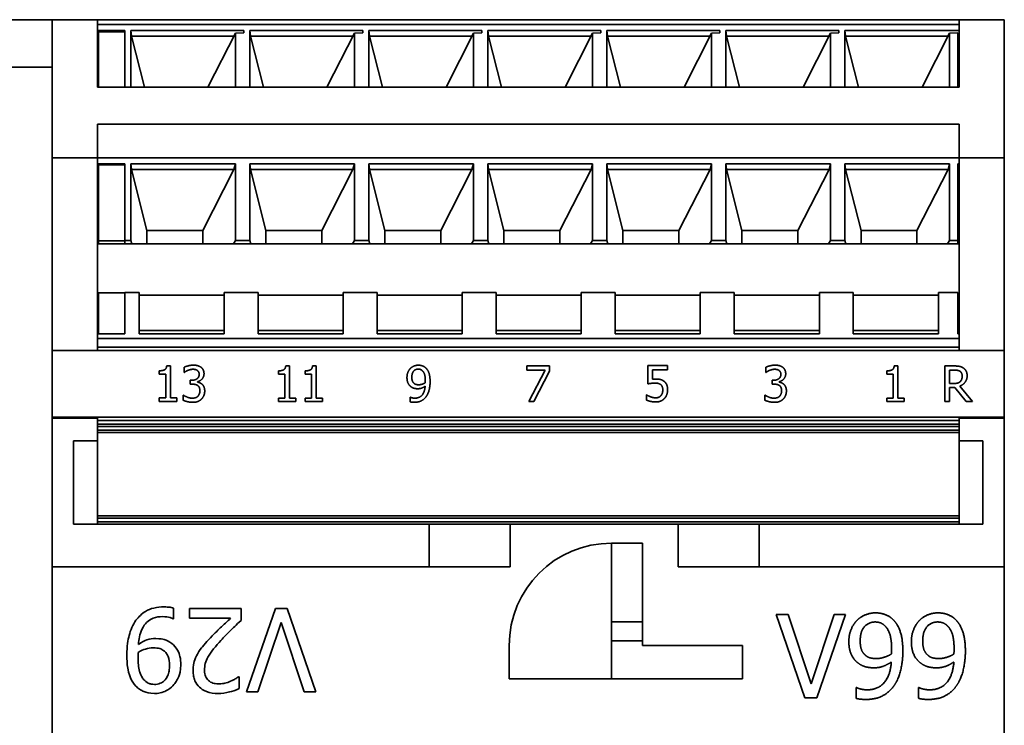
# Model space of a CAD drawing. Header units: millimetres. Extents: x 109 to 313, y 74 to 242.
# Tile 7 of 8: x 156 to 197, y 200 to 230. Entities that reach past the tile are written whole.
import ezdxf

# ---------------------------------------------------------------- set-up
doc = ezdxf.new("R2010")
doc.units = ezdxf.units.MM
doc.layers.add('Visible (ISO)', color=7, linetype='Continuous', lineweight=35)
doc.layers.add('Visible Narrow (ISO)', color=7, linetype='Continuous', lineweight=35)

msp = doc.modelspace()

# ---------------------------------------------------------------- linework, layer by layer
at = {"layer": 'Visible (ISO)'}
for p, q in [((156.932, 230.071), (148.932, 230.071)), ((156.932, 224.271), (156.932, 230.071)), ((156.932, 230.071), (158.832, 230.071)), ((195.032, 230.071), (158.832, 230.071)), ((158.832, 227.241), (158.832, 230.071)), ((195.032, 230.071), (196.932, 230.071)), ((195.032, 230.071), (195.032, 227.241)), ((196.932, 230.071), (196.932, 224.271)), ((158.832, 229.871), (195.032, 229.871)), ((158.832, 229.611), (159.982, 229.611)), ((159.982, 229.611), (159.982, 227.241)), ((164.982, 229.611), (160.232, 229.611)), ((160.232, 229.611), (160.264, 229.381)), ((160.232, 229.611), (160.232, 227.241)), ((164.982, 229.611), (164.982, 229.522)), ((165.232, 229.611), (165.232, 227.241)), ((169.982, 229.611), (165.232, 229.611)), ((165.232, 229.611), (165.264, 229.381)), ((169.982, 229.611), (169.982, 229.522)), ((174.982, 229.611), (170.232, 229.611)), ((170.232, 229.611), (170.264, 229.381)), ((170.232, 229.611), (170.232, 227.241)), ((174.982, 229.611), (174.982, 229.522)), ((175.232, 229.611), (175.232, 227.241)), ((179.982, 229.611), (175.232, 229.611)), ((175.232, 229.611), (175.264, 229.381)), ((179.982, 229.611), (179.982, 229.522)), ((184.982, 229.611), (180.232, 229.611)), ((180.232, 229.611), (180.264, 229.381)), ((180.232, 229.611), (180.232, 227.241)), ((184.982, 229.611), (184.982, 229.522)), ((185.232, 229.611), (185.232, 227.241)), ((189.982, 229.611), (185.232, 229.611)), ((185.232, 229.611), (185.264, 229.381)), ((189.982, 229.611), (189.982, 229.522)), ((190.232, 229.611), (195.032, 229.611)), ((190.232, 229.611), (190.264, 229.381)), ((190.232, 229.611), (190.232, 227.241)), ((158.832, 229.381), (158.882, 229.381)), ((159.982, 229.567), (158.882, 229.567)), ((158.882, 229.567), (158.882, 227.241)), ((160.264, 229.381), (164.569, 229.381)), ((160.264, 229.381), (160.805, 227.241)), ((164.632, 229.505), (163.478, 227.241)), ((164.632, 229.505), (164.982, 229.522)), ((164.632, 229.505), (164.632, 227.241)), ((165.264, 229.381), (165.805, 227.241)), ((165.264, 229.381), (169.569, 229.381)), ((169.632, 229.505), (168.478, 227.241)), ((169.632, 229.505), (169.982, 229.522)), ((169.632, 229.505), (169.632, 227.241)), ((170.264, 229.381), (174.569, 229.381)), ((170.264, 229.381), (170.805, 227.241)), ((174.632, 229.505), (173.478, 227.241)), ((174.632, 229.505), (174.982, 229.522)), ((174.632, 229.505), (174.632, 227.241)), ((175.264, 229.381), (175.805, 227.241)), ((175.264, 229.381), (179.569, 229.381)), ((179.632, 229.505), (178.478, 227.241)), ((179.632, 229.505), (179.982, 229.522)), ((179.632, 229.505), (179.632, 227.241)), ((180.264, 229.381), (184.569, 229.381)), ((180.264, 229.381), (180.805, 227.241)), ((184.632, 229.505), (183.478, 227.241)), ((184.632, 229.505), (184.982, 229.522)), ((184.632, 229.505), (184.632, 227.241)), ((185.264, 229.381), (185.805, 227.241)), ((185.264, 229.381), (189.569, 229.381)), ((189.632, 229.505), (188.478, 227.241)), ((189.632, 229.505), (189.982, 229.522)), ((189.632, 229.505), (189.632, 227.241)), ((190.264, 229.381), (194.569, 229.381)), ((190.264, 229.381), (190.805, 227.241)), ((194.632, 229.505), (193.478, 227.241)), ((194.632, 229.505), (194.982, 229.522)), ((194.632, 229.505), (194.632, 227.241)), ((194.982, 227.241), (194.982, 229.522)), ((194.982, 229.381), (195.032, 229.381)), ((195.032, 227.241), (158.832, 227.241)), ((158.832, 224.271), (158.832, 225.685)), ((195.032, 225.685), (158.832, 225.685)), ((195.032, 225.685), (195.032, 224.271)), ((156.932, 216.171), (156.932, 224.271)), ((156.932, 224.271), (158.832, 224.271)), ((158.832, 224.271), (195.032, 224.271)), ((158.832, 216.171), (158.832, 224.271)), ((195.032, 224.271), (196.932, 224.271)), ((195.032, 224.271), (195.032, 216.171)), ((196.932, 224.271), (196.932, 216.171)), ((158.832, 224.011), (159.982, 224.011)), ((158.832, 223.781), (158.882, 223.781)), ((159.982, 223.967), (158.882, 223.967)), ((158.882, 223.967), (158.882, 220.779)), ((159.982, 224.011), (159.982, 220.794)), ((160.232, 224.011), (160.264, 223.781)), ((164.632, 224.011), (160.232, 224.011)), ((160.232, 224.011), (160.232, 220.794)), ((160.264, 223.781), (164.569, 223.781)), ((160.264, 223.781), (160.912, 221.218)), ((163.262, 221.218), (164.569, 223.781)), ((164.569, 223.781), (164.632, 224.011)), ((164.632, 220.794), (164.632, 224.011)), ((165.232, 224.011), (165.232, 220.794)), ((169.632, 224.011), (165.232, 224.011)), ((165.232, 224.011), (165.264, 223.781)), ((165.264, 223.781), (165.912, 221.218)), ((165.264, 223.781), (169.569, 223.781)), ((168.262, 221.218), (169.569, 223.781)), ((169.569, 223.781), (169.632, 224.011)), ((169.632, 220.794), (169.632, 224.011)), ((170.232, 224.011), (170.264, 223.781)), ((174.632, 224.011), (170.232, 224.011)), ((170.232, 224.011), (170.232, 220.794)), ((170.264, 223.781), (174.569, 223.781)), ((170.264, 223.781), (170.912, 221.218)), ((173.262, 221.218), (174.569, 223.781)), ((174.569, 223.781), (174.632, 224.011)), ((174.632, 220.794), (174.632, 224.011)), ((175.232, 224.011), (175.232, 220.794)), ((179.632, 224.011), (175.232, 224.011)), ((175.232, 224.011), (175.264, 223.781)), ((175.264, 223.781), (175.912, 221.218)), ((175.264, 223.781), (179.569, 223.781)), ((178.262, 221.218), (179.569, 223.781)), ((179.569, 223.781), (179.632, 224.011)), ((179.632, 220.794), (179.632, 224.011)), ((180.232, 224.011), (180.264, 223.781)), ((184.632, 224.011), (180.232, 224.011)), ((180.232, 224.011), (180.232, 220.794)), ((180.264, 223.781), (184.569, 223.781)), ((180.264, 223.781), (180.912, 221.218)), ((183.262, 221.218), (184.569, 223.781)), ((184.569, 223.781), (184.632, 224.011)), ((184.632, 220.794), (184.632, 224.011)), ((185.232, 224.011), (185.232, 220.794)), ((189.632, 224.011), (185.232, 224.011)), ((185.232, 224.011), (185.264, 223.781)), ((185.264, 223.781), (185.912, 221.218)), ((185.264, 223.781), (189.569, 223.781)), ((188.262, 221.218), (189.569, 223.781)), ((189.569, 223.781), (189.632, 224.011)), ((189.632, 220.794), (189.632, 224.011)), ((190.232, 224.011), (190.264, 223.781)), ((194.632, 224.011), (190.232, 224.011)), ((190.232, 224.011), (190.232, 220.794)), ((190.264, 223.781), (194.569, 223.781)), ((190.264, 223.781), (190.912, 221.218)), ((193.262, 221.218), (194.569, 223.781)), ((194.569, 223.781), (194.632, 224.011)), ((194.632, 220.794), (194.632, 224.011)), ((194.982, 224.011), (195.032, 224.011)), ((194.982, 220.794), (194.982, 224.011)), ((194.982, 223.781), (195.032, 223.781)), ((158.832, 221.218), (158.882, 221.218)), ((160.912, 221.218), (163.262, 221.218)), ((160.912, 221.218), (160.912, 220.652)), ((163.262, 220.652), (163.262, 221.218)), ((165.912, 221.218), (168.262, 221.218)), ((165.912, 221.218), (165.912, 220.652)), ((168.262, 220.652), (168.262, 221.218)), ((170.912, 221.218), (173.262, 221.218)), ((170.912, 221.218), (170.912, 220.652)), ((173.262, 220.652), (173.262, 221.218)), ((175.912, 221.218), (178.262, 221.218)), ((175.912, 221.218), (175.912, 220.652)), ((178.262, 220.652), (178.262, 221.218)), ((180.912, 221.218), (180.912, 220.652)), ((180.912, 221.218), (183.262, 221.218)), ((183.262, 220.652), (183.262, 221.218)), ((185.912, 221.218), (185.912, 220.652)), ((185.912, 221.218), (188.262, 221.218)), ((188.262, 220.652), (188.262, 221.218)), ((190.912, 221.218), (190.912, 220.652)), ((190.912, 221.218), (193.262, 221.218)), ((193.262, 220.652), (193.262, 221.218)), ((194.982, 221.218), (195.032, 221.218)), ((158.832, 220.652), (159.982, 220.652)), ((158.882, 220.652), (158.882, 220.779)), ((158.882, 220.779), (159.982, 220.779)), ((159.982, 220.652), (159.982, 220.794)), ((159.982, 220.794), (160.232, 220.794)), ((159.982, 220.652), (160.275, 220.652)), ((160.232, 220.794), (160.275, 220.652)), ((160.275, 220.652), (164.547, 220.652)), ((164.547, 220.652), (164.632, 220.794)), ((164.547, 220.652), (165.275, 220.652)), ((164.632, 220.794), (165.232, 220.794)), ((165.232, 220.794), (165.275, 220.652)), ((165.275, 220.652), (169.547, 220.652)), ((169.547, 220.652), (169.632, 220.794)), ((169.547, 220.652), (170.275, 220.652)), ((169.632, 220.794), (170.232, 220.794)), ((170.232, 220.794), (170.275, 220.652)), ((170.275, 220.652), (174.547, 220.652)), ((174.547, 220.652), (174.632, 220.794)), ((174.547, 220.652), (175.275, 220.652)), ((174.632, 220.794), (175.232, 220.794)), ((175.232, 220.794), (175.275, 220.652)), ((175.275, 220.652), (179.547, 220.652)), ((179.547, 220.652), (179.632, 220.794)), ((179.547, 220.652), (180.275, 220.652)), ((179.632, 220.794), (180.232, 220.794)), ((180.232, 220.794), (180.275, 220.652)), ((180.275, 220.652), (184.547, 220.652)), ((184.547, 220.652), (184.632, 220.794)), ((184.547, 220.652), (185.275, 220.652)), ((184.632, 220.794), (185.232, 220.794)), ((185.232, 220.794), (185.275, 220.652)), ((185.275, 220.652), (189.547, 220.652)), ((189.547, 220.652), (189.632, 220.794)), ((189.547, 220.652), (190.275, 220.652)), ((189.632, 220.794), (190.232, 220.794)), ((190.232, 220.794), (190.275, 220.652)), ((190.275, 220.652), (194.547, 220.652)), ((194.547, 220.652), (194.632, 220.794)), ((194.982, 220.652), (194.547, 220.652)), ((194.632, 220.794), (194.982, 220.794)), ((194.982, 220.794), (194.982, 220.652)), ((194.982, 220.652), (195.032, 220.652)), ((158.832, 218.496), (158.882, 218.496)), ((159.982, 218.587), (158.882, 218.587)), ((158.882, 218.587), (158.882, 216.869)), ((159.982, 218.602), (159.982, 216.869)), ((160.582, 218.602), (159.982, 218.602)), ((160.582, 216.869), (160.582, 218.602)), ((164.162, 218.496), (160.582, 218.496)), ((165.582, 218.602), (164.162, 218.602)), ((164.162, 218.602), (164.162, 216.869)), ((165.582, 216.869), (165.582, 218.602)), ((169.162, 218.496), (165.582, 218.496)), ((170.582, 218.602), (169.162, 218.602)), ((169.162, 218.602), (169.162, 216.869)), ((170.582, 216.869), (170.582, 218.602)), ((174.162, 218.496), (170.582, 218.496)), ((175.582, 218.602), (174.162, 218.602)), ((174.162, 218.602), (174.162, 216.869)), ((175.582, 216.869), (175.582, 218.602)), ((179.162, 218.496), (175.582, 218.496)), ((180.582, 218.602), (179.162, 218.602)), ((179.162, 218.602), (179.162, 216.869)), ((180.582, 216.869), (180.582, 218.602)), ((184.162, 218.496), (180.582, 218.496)), ((185.582, 218.602), (184.162, 218.602)), ((184.162, 218.602), (184.162, 216.869)), ((185.582, 216.869), (185.582, 218.602)), ((189.162, 218.496), (185.582, 218.496)), ((190.582, 218.602), (189.162, 218.602)), ((189.162, 218.602), (189.162, 216.869)), ((190.582, 216.869), (190.582, 218.602)), ((194.162, 218.496), (190.582, 218.496)), ((194.982, 218.602), (194.162, 218.602)), ((194.162, 218.602), (194.162, 216.869)), ((194.982, 216.869), (194.982, 218.602)), ((194.982, 218.496), (195.032, 218.496)), ((158.832, 217.011), (158.882, 217.011)), ((158.832, 216.869), (159.982, 216.869)), ((160.582, 217.011), (164.162, 217.011)), ((164.162, 216.869), (160.582, 216.869)), ((165.582, 217.011), (169.162, 217.011)), ((169.162, 216.869), (165.582, 216.869)), ((170.582, 217.011), (174.162, 217.011)), ((174.162, 216.869), (170.582, 216.869)), ((175.582, 217.011), (179.162, 217.011)), ((179.162, 216.869), (175.582, 216.869)), ((180.582, 217.011), (184.162, 217.011)), ((184.162, 216.869), (180.582, 216.869)), ((185.582, 217.011), (189.162, 217.011)), ((189.162, 216.869), (185.582, 216.869)), ((190.582, 217.011), (194.162, 217.011)), ((194.162, 216.869), (190.582, 216.869)), ((194.982, 217.011), (195.032, 217.011)), ((194.982, 216.869), (195.032, 216.869)), ((158.832, 216.671), (195.032, 216.671)), ((158.832, 216.171), (156.932, 216.171)), ((156.932, 213.371), (156.932, 216.171)), ((158.832, 216.311), (195.032, 216.311)), ((158.832, 216.171), (195.032, 216.171)), ((196.932, 216.171), (195.032, 216.171)), ((196.932, 216.171), (196.932, 213.371)), ((161.744, 215.526), (161.9, 215.526)), ((161.9, 215.526), (161.9, 214.174)), ((166.744, 215.524), (166.9, 215.524)), ((166.9, 215.524), (166.9, 214.172)), ((167.87, 215.524), (168.025, 215.524)), ((168.025, 215.524), (168.025, 214.172)), ((176.869, 215.345), (176.869, 215.521)), ((176.869, 215.521), (177.821, 215.521)), ((177.821, 215.521), (177.821, 215.296)), ((181.957, 214.764), (181.957, 215.537)), ((181.957, 215.537), (182.78, 215.537)), ((182.78, 215.537), (182.78, 215.361)), ((192.307, 215.524), (192.462, 215.524)), ((192.462, 215.524), (192.462, 214.172)), ((194.432, 214.019), (194.432, 215.519)), ((194.432, 215.519), (194.819, 215.519)), ((161.434, 215.18), (161.434, 215.317)), ((161.706, 215.18), (161.434, 215.18)), ((161.706, 214.174), (161.706, 215.18)), ((162.471, 215.248), (162.471, 215.46)), ((162.483, 215.248), (162.471, 215.248)), ((166.434, 215.177), (166.434, 215.314)), ((166.706, 215.177), (166.434, 215.177)), ((166.706, 214.172), (166.706, 215.177)), ((167.56, 215.177), (167.56, 215.314)), ((167.832, 215.177), (167.56, 215.177)), ((167.832, 214.172), (167.832, 215.177)), ((177.643, 215.345), (176.869, 215.345)), ((176.958, 214.021), (177.643, 215.345)), ((177.821, 215.296), (177.172, 214.021)), ((182.78, 215.361), (182.15, 215.361)), ((182.15, 215.361), (182.15, 214.961)), ((186.908, 215.248), (186.908, 215.46)), ((186.92, 215.248), (186.908, 215.248)), ((191.997, 215.177), (191.997, 215.314)), ((192.269, 215.177), (191.997, 215.177)), ((192.269, 214.172), (192.269, 215.177)), ((194.632, 214.782), (194.632, 215.346)), ((194.632, 215.346), (194.83, 215.346)), ((162.736, 214.752), (162.736, 214.918)), ((162.736, 214.918), (162.803, 214.918)), ((162.821, 214.752), (162.736, 214.752)), ((163.035, 214.855), (163.035, 214.84)), ((187.173, 214.752), (187.173, 214.918)), ((187.173, 214.918), (187.24, 214.918)), ((187.258, 214.752), (187.173, 214.752)), ((187.472, 214.855), (187.472, 214.84)), ((194.807, 214.782), (194.632, 214.782)), ((162.429, 214.082), (162.429, 214.295)), ((162.429, 214.295), (162.444, 214.295)), ((181.895, 214.09), (181.895, 214.303)), ((181.895, 214.303), (181.909, 214.303)), ((186.867, 214.082), (186.867, 214.295)), ((186.867, 214.295), (186.881, 214.295)), ((194.86, 214.616), (194.632, 214.616)), ((194.632, 214.616), (194.632, 214.019)), ((195.334, 214.019), (194.86, 214.616)), ((195.059, 214.671), (195.593, 214.019)), ((161.434, 214.021), (161.434, 214.174)), ((161.434, 214.174), (161.706, 214.174)), ((162.166, 214.021), (161.434, 214.021)), ((161.9, 214.174), (162.166, 214.174)), ((162.166, 214.174), (162.166, 214.021)), ((166.434, 214.019), (166.434, 214.172)), ((166.434, 214.172), (166.706, 214.172)), ((167.166, 214.019), (166.434, 214.019)), ((166.9, 214.172), (167.166, 214.172)), ((167.166, 214.172), (167.166, 214.019)), ((167.56, 214.019), (167.56, 214.172)), ((167.56, 214.172), (167.832, 214.172)), ((168.291, 214.019), (167.56, 214.019)), ((168.025, 214.172), (168.291, 214.172)), ((168.291, 214.172), (168.291, 214.019)), ((171.968, 214.012), (171.968, 214.205)), ((171.968, 214.205), (171.977, 214.205)), ((177.172, 214.021), (176.958, 214.021)), ((191.997, 214.019), (191.997, 214.172)), ((191.997, 214.172), (192.269, 214.172)), ((192.729, 214.019), (191.997, 214.019)), ((192.462, 214.172), (192.729, 214.172)), ((192.729, 214.172), (192.729, 214.019)), ((194.632, 214.019), (194.432, 214.019)), ((195.593, 214.019), (195.334, 214.019)), ((156.932, 213.319), (156.932, 213.371)), ((156.932, 213.371), (196.932, 213.371)), ((156.932, 207.071), (156.932, 213.319)), ((156.932, 213.319), (158.832, 213.319)), ((158.832, 212.371), (158.832, 213.319)), ((158.832, 213.231), (195.032, 213.231)), ((158.832, 213.071), (195.032, 213.071)), ((195.032, 213.319), (196.932, 213.319)), ((195.032, 213.319), (195.032, 212.371)), ((196.932, 213.371), (196.932, 213.319)), ((196.932, 213.319), (196.932, 207.071)), ((158.832, 212.721), (195.032, 212.721)), ((157.832, 208.871), (157.832, 212.371)), ((157.832, 212.371), (158.832, 212.371)), ((158.832, 212.371), (158.832, 209.221)), ((195.032, 209.221), (195.032, 212.371)), ((195.032, 212.371), (196.032, 212.371)), ((196.032, 212.371), (196.032, 208.871)), ((158.832, 209.121), (158.832, 209.221)), ((158.832, 209.221), (195.032, 209.221)), ((158.832, 209.121), (158.832, 208.971)), ((158.832, 208.871), (158.832, 208.971)), ((195.032, 209.221), (195.032, 209.121)), ((195.032, 208.971), (195.032, 209.121)), ((195.032, 208.971), (195.032, 208.871)), ((172.775, 208.871), (157.832, 208.871)), ((172.775, 208.871), (173.575, 208.871)), ((172.775, 207.071), (172.775, 208.871)), ((173.575, 208.871), (185.832, 208.871)), ((176.175, 208.871), (176.175, 207.071)), ((183.232, 208.871), (183.232, 207.071)), ((185.832, 208.871), (186.632, 208.871)), ((196.032, 208.871), (186.632, 208.871)), ((186.632, 208.871), (186.632, 207.071)), ((181.732, 208.071), (180.432, 208.071)), ((180.432, 208.071), (180.432, 204.771)), ((181.732, 203.771), (181.732, 208.071)), ((156.932, 166.071), (156.932, 207.071)), ((156.932, 207.071), (172.775, 207.071)), ((176.175, 207.071), (172.775, 207.071)), ((186.632, 207.071), (183.232, 207.071)), ((186.632, 207.071), (196.932, 207.071)), ((196.932, 207.071), (196.932, 166.071)), ((162.033, 204.893), (162.033, 205.344)), ((164.867, 205.324), (162.708, 205.324)), ((162.708, 205.324), (162.708, 204.918)), ((164.867, 204.828), (164.867, 205.324)), ((166.308, 205.324), (165.102, 201.824)), ((166.81, 205.324), (166.308, 205.324)), ((168.015, 201.824), (166.81, 205.324)), ((162.011, 204.893), (162.033, 204.893)), ((162.708, 204.918), (164.427, 204.918)), ((180.432, 204.771), (180.432, 202.371)), ((188.555, 201.571), (187.349, 205.071)), ((187.349, 205.071), (187.849, 205.071)), ((187.849, 205.071), (188.819, 202.164)), ((188.819, 202.164), (189.789, 205.071)), ((190.262, 205.071), (189.057, 201.571)), ((189.789, 205.071), (190.262, 205.071)), ((165.576, 201.824), (166.546, 204.731)), ((166.546, 204.731), (167.516, 201.824)), ((180.432, 203.971), (181.732, 203.971)), ((176.132, 202.371), (176.132, 203.771)), ((181.732, 203.771), (185.932, 203.771)), ((185.932, 203.771), (185.932, 202.371)), ((164.793, 202.459), (164.768, 202.459)), ((164.793, 201.96), (164.793, 202.459)), ((185.932, 202.371), (176.132, 202.371)), ((190.705, 201.551), (190.705, 202.002)), ((190.705, 202.002), (190.727, 202.002)), ((193.331, 201.551), (193.331, 202.002)), ((193.331, 202.002), (193.354, 202.002)), ((165.102, 201.824), (165.576, 201.824)), ((167.516, 201.824), (168.015, 201.824)), ((189.057, 201.571), (188.555, 201.571))]:
    msp.add_line(p, q, dxfattribs=at)
msp.add_arc((180.432, 203.771), 4.3, 90, 180, dxfattribs=at)
for points in [[(161.434, 215.317), (161.588, 215.317), (161.734, 215.404), (161.744, 215.526)], [(162.471, 215.46), (162.536, 215.496), (162.761, 215.553), (162.862, 215.553)], [(162.862, 215.553), (162.964, 215.553), (163.116, 215.511), (163.178, 215.468)], [(166.434, 215.314), (166.588, 215.314), (166.734, 215.402), (166.744, 215.524)], [(167.56, 215.314), (167.714, 215.314), (167.86, 215.402), (167.87, 215.524)], [(171.979, 215.41), (172.041, 215.477), (172.222, 215.551), (172.314, 215.551)], [(172.314, 215.551), (172.417, 215.551), (172.585, 215.482), (172.647, 215.416)], [(186.908, 215.46), (186.974, 215.496), (187.199, 215.553), (187.299, 215.553)], [(187.299, 215.553), (187.402, 215.553), (187.553, 215.511), (187.615, 215.468)], [(191.997, 215.314), (192.151, 215.314), (192.297, 215.402), (192.307, 215.524)], [(194.819, 215.519), (194.948, 215.519), (195.121, 215.491), (195.2, 215.44)], [(162.631, 215.331), (162.583, 215.311), (162.511, 215.267), (162.483, 215.248)], [(162.846, 215.379), (162.792, 215.379), (162.684, 215.352), (162.631, 215.331)], [(162.803, 214.918), (162.938, 214.918), (163.108, 215.047), (163.108, 215.17)], [(163.029, 215.333), (162.991, 215.358), (162.899, 215.379), (162.846, 215.379)], [(163.108, 215.17), (163.108, 215.227), (163.064, 215.308), (163.029, 215.333)], [(163.312, 215.19), (163.312, 215.067), (163.149, 214.879), (163.035, 214.855)], [(163.178, 215.468), (163.244, 215.42), (163.312, 215.283), (163.312, 215.19)], [(171.838, 215.033), (171.838, 215.149), (171.913, 215.341), (171.979, 215.41)], [(172.042, 215.042), (172.042, 215.209), (172.189, 215.387), (172.313, 215.387)], [(172.313, 215.387), (172.366, 215.387), (172.457, 215.35), (172.501, 215.302)], [(172.501, 215.302), (172.551, 215.249), (172.607, 215.057), (172.607, 214.905)], [(172.647, 215.416), (172.725, 215.333), (172.81, 215.066), (172.81, 214.86)], [(187.068, 215.331), (187.02, 215.311), (186.948, 215.267), (186.92, 215.248)], [(187.284, 215.379), (187.229, 215.379), (187.121, 215.352), (187.068, 215.331)], [(187.24, 214.918), (187.375, 214.918), (187.545, 215.047), (187.545, 215.17)], [(187.466, 215.333), (187.428, 215.358), (187.336, 215.379), (187.284, 215.379)], [(187.545, 215.17), (187.545, 215.227), (187.501, 215.308), (187.466, 215.333)], [(187.749, 215.19), (187.749, 215.067), (187.586, 214.879), (187.472, 214.855)], [(187.615, 215.468), (187.681, 215.42), (187.749, 215.283), (187.749, 215.19)], [(194.83, 215.346), (194.912, 215.346), (195.025, 215.323), (195.068, 215.295)], [(195.371, 215.111), (195.371, 214.947), (195.203, 214.725), (195.059, 214.671)], [(195.068, 215.295), (195.117, 215.262), (195.163, 215.161), (195.163, 215.096)], [(195.163, 215.096), (195.163, 215.018), (195.121, 214.901), (195.078, 214.86)], [(195.2, 215.44), (195.279, 215.389), (195.371, 215.229), (195.371, 215.111)], [(163.047, 214.698), (163.004, 214.729), (162.889, 214.752), (162.821, 214.752)], [(163.035, 214.84), (163.082, 214.831), (163.19, 214.787), (163.237, 214.743)], [(163.137, 214.481), (163.137, 214.562), (163.09, 214.668), (163.047, 214.698)], [(163.237, 214.743), (163.283, 214.701), (163.341, 214.564), (163.341, 214.466)], [(172, 214.65), (171.92, 214.712), (171.838, 214.901), (171.838, 215.033)], [(172.144, 214.78), (172.09, 214.824), (172.042, 214.947), (172.042, 215.042)], [(172.335, 214.728), (172.279, 214.728), (172.183, 214.749), (172.144, 214.78)], [(172.603, 214.811), (172.547, 214.773), (172.399, 214.728), (172.335, 214.728)], [(172.607, 214.905), (172.607, 214.875), (172.605, 214.825), (172.603, 214.811)], [(172.81, 214.86), (172.81, 214.674), (172.726, 214.341), (172.645, 214.231)], [(182.253, 214.8), (182.171, 214.8), (182.006, 214.775), (181.957, 214.764)], [(182.15, 214.961), (182.186, 214.966), (182.257, 214.969), (182.286, 214.969)], [(182.499, 214.731), (182.456, 214.769), (182.33, 214.8), (182.253, 214.8)], [(182.286, 214.969), (182.402, 214.969), (182.561, 214.932), (182.634, 214.876)], [(182.584, 214.515), (182.584, 214.595), (182.54, 214.697), (182.499, 214.731)], [(182.634, 214.876), (182.708, 214.82), (182.788, 214.65), (182.788, 214.513)], [(187.484, 214.698), (187.442, 214.729), (187.326, 214.752), (187.258, 214.752)], [(187.472, 214.84), (187.519, 214.831), (187.628, 214.787), (187.674, 214.743)], [(187.574, 214.481), (187.574, 214.562), (187.527, 214.668), (187.484, 214.698)], [(187.674, 214.743), (187.72, 214.701), (187.778, 214.564), (187.778, 214.466)], [(195.078, 214.86), (195.03, 214.812), (194.893, 214.782), (194.807, 214.782)], [(162.444, 214.295), (162.507, 214.248), (162.721, 214.163), (162.827, 214.163)], [(163.054, 214.247), (163.094, 214.292), (163.137, 214.399), (163.137, 214.481)], [(163.341, 214.466), (163.341, 214.365), (163.272, 214.194), (163.209, 214.128)], [(172.29, 214.561), (172.207, 214.561), (172.07, 214.598), (172, 214.65)], [(172.165, 214.165), (172.361, 214.165), (172.586, 214.425), (172.602, 214.666)], [(172.602, 214.666), (172.522, 214.611), (172.376, 214.561), (172.29, 214.561)], [(181.909, 214.303), (181.932, 214.286), (182.019, 214.242), (182.071, 214.223)], [(182.291, 214.179), (182.352, 214.179), (182.466, 214.223), (182.507, 214.27)], [(182.507, 214.27), (182.545, 214.315), (182.584, 214.434), (182.584, 214.515)], [(182.788, 214.513), (182.788, 214.405), (182.719, 214.22), (182.656, 214.152)], [(186.881, 214.295), (186.944, 214.248), (187.158, 214.163), (187.264, 214.163)], [(187.491, 214.247), (187.532, 214.292), (187.574, 214.399), (187.574, 214.481)], [(187.778, 214.466), (187.778, 214.365), (187.709, 214.194), (187.646, 214.128)], [(162.839, 213.99), (162.726, 213.99), (162.505, 214.044), (162.429, 214.082)], [(162.827, 214.163), (162.889, 214.163), (163.013, 214.202), (163.054, 214.247)], [(163.209, 214.128), (163.143, 214.06), (162.957, 213.99), (162.839, 213.99)], [(172.138, 213.991), (172.098, 213.991), (172.006, 214), (171.968, 214.012)], [(171.977, 214.205), (172.003, 214.191), (172.11, 214.165), (172.165, 214.165)], [(172.645, 214.231), (172.558, 214.114), (172.315, 213.991), (172.138, 213.991)], [(182.287, 214.005), (182.18, 214.005), (181.971, 214.053), (181.895, 214.09)], [(182.071, 214.223), (182.13, 214.202), (182.229, 214.179), (182.291, 214.179)], [(182.656, 214.152), (182.592, 214.084), (182.404, 214.005), (182.287, 214.005)], [(187.276, 213.99), (187.163, 213.99), (186.942, 214.044), (186.867, 214.082)], [(187.264, 214.163), (187.326, 214.163), (187.45, 214.202), (187.491, 214.247)], [(187.646, 214.128), (187.58, 214.06), (187.394, 213.99), (187.276, 213.99)], [(190.401, 203.934), (190.401, 204.203), (190.577, 204.651), (190.73, 204.813)], [(190.73, 204.813), (190.875, 204.969), (191.298, 205.142), (191.513, 205.142)], [(190.878, 203.954), (190.878, 204.345), (191.221, 204.759), (191.51, 204.759)], [(191.51, 204.759), (191.635, 204.759), (191.848, 204.674), (191.95, 204.561)], [(191.513, 205.142), (191.754, 205.142), (192.146, 204.98), (192.29, 204.827)], [(192.29, 204.827), (192.472, 204.634), (192.67, 204.01), (192.67, 203.531)], [(193.028, 203.934), (193.028, 204.203), (193.204, 204.651), (193.357, 204.813)], [(193.357, 204.813), (193.501, 204.969), (193.924, 205.142), (194.14, 205.142)], [(193.504, 203.954), (193.504, 204.345), (193.847, 204.759), (194.137, 204.759)], [(194.137, 204.759), (194.261, 204.759), (194.474, 204.674), (194.576, 204.561)], [(194.14, 205.142), (194.381, 205.142), (194.772, 204.98), (194.917, 204.827)], [(194.917, 204.827), (195.098, 204.634), (195.297, 204.01), (195.297, 203.531)], [(191.95, 204.561), (192.066, 204.439), (192.197, 203.99), (192.197, 203.636)], [(194.576, 204.561), (194.693, 204.439), (194.823, 203.99), (194.823, 203.636)], [(190.781, 203.04), (190.594, 203.185), (190.401, 203.625), (190.401, 203.934)], [(191.116, 203.344), (190.991, 203.446), (190.878, 203.732), (190.878, 203.954)], [(193.408, 203.04), (193.221, 203.185), (193.028, 203.625), (193.028, 203.934)], [(193.742, 203.344), (193.618, 203.446), (193.504, 203.732), (193.504, 203.954)], [(192.197, 203.636), (192.197, 203.565), (192.191, 203.449), (192.188, 203.415)], [(192.67, 203.531), (192.67, 203.097), (192.475, 202.32), (192.285, 202.062)], [(194.823, 203.636), (194.823, 203.565), (194.817, 203.449), (194.815, 203.415)], [(195.297, 203.531), (195.297, 203.097), (195.101, 202.32), (194.911, 202.062)], [(191.561, 203.222), (191.431, 203.222), (191.207, 203.27), (191.116, 203.344)], [(192.188, 203.415), (192.058, 203.327), (191.712, 203.222), (191.561, 203.222)], [(194.188, 203.222), (194.057, 203.222), (193.833, 203.27), (193.742, 203.344)], [(194.815, 203.415), (194.684, 203.327), (194.338, 203.222), (194.188, 203.222)], [(191.456, 202.833), (191.263, 202.833), (190.943, 202.918), (190.781, 203.04)], [(191.164, 201.909), (191.624, 201.909), (192.148, 202.516), (192.185, 203.077)], [(192.185, 203.077), (191.998, 202.95), (191.658, 202.833), (191.456, 202.833)], [(194.083, 202.833), (193.89, 202.833), (193.569, 202.918), (193.408, 203.04)], [(193.791, 201.909), (194.25, 201.909), (194.775, 202.516), (194.812, 203.077)], [(194.812, 203.077), (194.625, 202.95), (194.284, 202.833), (194.083, 202.833)], [(190.727, 202.002), (190.787, 201.968), (191.037, 201.909), (191.164, 201.909)], [(192.285, 202.062), (192.083, 201.79), (191.516, 201.503), (191.102, 201.503)], [(193.354, 202.002), (193.413, 201.968), (193.663, 201.909), (193.791, 201.909)], [(194.911, 202.062), (194.71, 201.79), (194.142, 201.503), (193.728, 201.503)], [(191.102, 201.503), (191.008, 201.503), (190.796, 201.523), (190.705, 201.551)], [(193.728, 201.503), (193.635, 201.503), (193.422, 201.523), (193.331, 201.551)]]:
    msp.add_open_spline(points, degree=2, dxfattribs=at)
for points, knots in [([(161.636, 205.392), (161.492, 205.392), (161.344, 205.379), (161.079, 205.314), (160.966, 205.269), (160.697, 205.108), (160.564, 204.982), (160.454, 204.833)], [-0.1376688, -0.1376688, -0.1376688, -0.1376688, -0.0942605, -0.0942605, -0.0556758, -0.0556758, 0, 0, 0, 0]), ([(162.033, 205.344), (161.969, 205.364), (161.903, 205.376), (161.816, 205.384), (161.734, 205.392), (161.636, 205.392)], [-0.1285429, -0.1285429, -0.1285429, -0.1285429, -0.0294251, -0.0294251, 0, 0, 0, 0]), ([(160.454, 204.833), (160.313, 204.643), (160.223, 204.416), (160.122, 204.012), (160.068, 203.739), (160.068, 203.364)], [-0.260667, -0.260667, -0.260667, -0.260667, -0.1126218, -0.1126218, 0, 0, 0, 0]), ([(160.553, 203.818), (160.567, 204.029), (160.607, 204.248), (160.764, 204.585), (160.842, 204.676), (160.977, 204.811), (161.069, 204.872), (161.301, 204.966), (161.437, 204.986), (161.574, 204.986)], [-0.1294234, -0.1294234, -0.1294234, -0.1294234, -0.0984034, -0.0984034, -0.0748714, -0.0748714, -0.0410643, -0.0410643, 0, 0, 0, 0]), ([(161.574, 204.986), (161.7, 204.986), (161.806, 204.964), (161.931, 204.928), (161.977, 204.912), (162.011, 204.893)], [-0.03326071, -0.03326071, -0.03326071, -0.03326071, -0.01179233, -0.01179233, 0, 0, 0, 0]), ([(164.427, 204.918), (164.294, 204.794), (164.125, 204.634), (163.874, 204.395), (163.721, 204.249), (163.503, 204.011)], [-0.201588, -0.201588, -0.201588, -0.201588, -0.0969121, -0.0969121, 0, 0, 0, 0]), ([(164.022, 203.985), (164.153, 204.129), (164.288, 204.27), (164.512, 204.489), (164.659, 204.633), (164.867, 204.828)], [-0.2255823, -0.2255823, -0.2255823, -0.2255823, -0.0853349, -0.0853349, 0, 0, 0, 0]), ([(161.282, 204.062), (161.155, 204.062), (161.03, 204.045), (160.826, 203.975), (160.708, 203.924), (160.553, 203.818)], [-0.1360189, -0.1360189, -0.1360189, -0.1360189, -0.0562801, -0.0562801, 0, 0, 0, 0]), ([(161.957, 203.855), (161.86, 203.928), (161.752, 203.988), (161.588, 204.032), (161.47, 204.062), (161.282, 204.062)], [-0.1971389, -0.1971389, -0.1971389, -0.1971389, -0.0565798, -0.0565798, 0, 0, 0, 0]), ([(163.503, 204.011), (163.413, 203.915), (163.326, 203.817), (163.207, 203.672), (163.117, 203.561), (163.035, 203.412)], [-0.1699176, -0.1699176, -0.1699176, -0.1699176, -0.0511402, -0.0511402, 0, 0, 0, 0]), ([(163.33, 202.737), (163.33, 202.831), (163.342, 202.923), (163.391, 203.108), (163.429, 203.197), (163.593, 203.495), (163.815, 203.758), (164.022, 203.985)], [-0.1641887, -0.1641887, -0.1641887, -0.1641887, -0.1287278, -0.1287278, -0.0920122, -0.0920122, 0, 0, 0, 0]), ([(160.55, 203.48), (160.662, 203.556), (160.776, 203.597), (160.958, 203.652), (161.068, 203.673), (161.177, 203.673)], [-0.05702694, -0.05702694, -0.05702694, -0.05702694, -0.03276687, -0.03276687, 0, 0, 0, 0]), ([(161.177, 203.673), (161.291, 203.673), (161.389, 203.659), (161.516, 203.622), (161.572, 203.592), (161.622, 203.551)], [-0.03981883, -0.03981883, -0.03981883, -0.03981883, -0.01935702, -0.01935702, 0, 0, 0, 0]), ([(161.622, 203.551), (161.663, 203.518), (161.699, 203.481), (161.769, 203.386), (161.791, 203.338), (161.846, 203.199), (161.86, 203.071), (161.86, 202.941)], [-0.05992777, -0.05992777, -0.05992777, -0.05992777, -0.05052617, -0.05052617, -0.03873766, -0.03873766, 0, 0, 0, 0]), ([(162.337, 202.961), (162.337, 203.076), (162.327, 203.192), (162.284, 203.377), (162.255, 203.476), (162.134, 203.688), (162.054, 203.779), (161.957, 203.855)], [-0.1276068, -0.1276068, -0.1276068, -0.1276068, -0.0731112, -0.0731112, -0.0370443, -0.0370443, 0, 0, 0, 0]), ([(160.068, 203.364), (160.068, 203.186), (160.078, 202.998), (160.123, 202.735), (160.154, 202.58), (160.282, 202.286), (160.354, 202.168), (160.448, 202.068)], [-0.2072674, -0.2072674, -0.2072674, -0.2072674, -0.096135, -0.096135, -0.0412684, -0.0412684, 0, 0, 0, 0]), ([(160.541, 203.259), (160.541, 203.327), (160.543, 203.359), (160.546, 203.416), (160.548, 203.452), (160.55, 203.48)], [-0.01748906, -0.01748906, -0.01748906, -0.01748906, -0.00848535, -0.00848535, 0, 0, 0, 0]), ([(160.788, 202.334), (160.747, 202.378), (160.713, 202.429), (160.64, 202.566), (160.616, 202.649), (160.557, 202.85), (160.541, 203.057), (160.541, 203.259)], [-0.07919341, -0.07919341, -0.07919341, -0.07919341, -0.07201851, -0.07201851, -0.06066657, -0.06066657, 0, 0, 0, 0]), ([(163.035, 203.412), (162.976, 203.311), (162.933, 203.204), (162.884, 203.031), (162.853, 202.905), (162.853, 202.712)], [-0.1657042, -0.1657042, -0.1657042, -0.1657042, -0.0579288, -0.0579288, 0, 0, 0, 0]), ([(161.86, 202.941), (161.86, 202.86), (161.855, 202.778), (161.829, 202.629), (161.81, 202.56), (161.741, 202.402), (161.691, 202.341), (161.596, 202.247), (161.537, 202.208), (161.394, 202.149), (161.311, 202.136), (161.228, 202.136)], [-0.09267208, -0.09267208, -0.09267208, -0.09267208, -0.07790249, -0.07790249, -0.06516069, -0.06516069, -0.0465555, -0.0465555, -0.02508273, -0.02508273, 0, 0, 0, 0]), ([(162.008, 202.082), (162.114, 202.194), (162.193, 202.324), (162.283, 202.554), (162.337, 202.717), (162.337, 202.961)], [-0.1953133, -0.1953133, -0.1953133, -0.1953133, -0.0732455, -0.0732455, 0, 0, 0, 0]), ([(162.853, 202.712), (162.853, 202.637), (162.859, 202.562), (162.886, 202.42), (162.905, 202.354), (162.976, 202.188), (163.039, 202.097), (163.183, 201.957), (163.277, 201.885), (163.567, 201.772), (163.733, 201.75), (163.897, 201.75)], [-0.2204619, -0.2204619, -0.2204619, -0.2204619, -0.1832692, -0.1832692, -0.1489931, -0.1489931, -0.0932895, -0.0932895, -0.0490544, -0.0490544, 0, 0, 0, 0]), ([(163.503, 202.298), (163.475, 202.322), (163.451, 202.349), (163.407, 202.41), (163.389, 202.444), (163.357, 202.523), (163.33, 202.605), (163.33, 202.737)], [-0.1025359, -0.1025359, -0.1025359, -0.1025359, -0.0718652, -0.0718652, -0.0397138, -0.0397138, 0, 0, 0, 0]), ([(161.228, 202.136), (161.182, 202.136), (161.137, 202.14), (161.059, 202.157), (161.013, 202.169), (160.9, 202.225), (160.839, 202.278), (160.788, 202.334)], [-0.05798404, -0.05798404, -0.05798404, -0.05798404, -0.03797664, -0.03797664, -0.02291181, -0.02291181, 0, 0, 0, 0]), ([(163.931, 202.156), (163.819, 202.156), (163.74, 202.175), (163.619, 202.216), (163.557, 202.251), (163.503, 202.298)], [-0.03835738, -0.03835738, -0.03835738, -0.03835738, -0.02153131, -0.02153131, 0, 0, 0, 0]), ([(164.768, 202.459), (164.722, 202.427), (164.666, 202.392), (164.594, 202.348), (164.525, 202.306), (164.427, 202.266)], [-0.09223777, -0.09223777, -0.09223777, -0.09223777, -0.03170271, -0.03170271, 0, 0, 0, 0]), ([(160.448, 202.068), (160.496, 202.017), (160.548, 201.972), (160.663, 201.893), (160.724, 201.86), (160.875, 201.798), (161.017, 201.753), (161.225, 201.753)], [-0.1552814, -0.1552814, -0.1552814, -0.1552814, -0.1089003, -0.1089003, -0.0624034, -0.0624034, 0, 0, 0, 0]), ([(161.225, 201.753), (161.307, 201.753), (161.389, 201.763), (161.566, 201.803), (161.649, 201.836), (161.822, 201.919), (161.923, 201.99), (162.008, 202.082)], [-0.0743393, -0.0743393, -0.0743393, -0.0743393, -0.05767288, -0.05767288, -0.0375929, -0.0375929, 0, 0, 0, 0]), ([(163.897, 201.75), (164.063, 201.75), (164.229, 201.777), (164.457, 201.838), (164.651, 201.89), (164.793, 201.96)], [-0.1589094, -0.1589094, -0.1589094, -0.1589094, -0.047502, -0.047502, 0, 0, 0, 0]), ([(164.427, 202.266), (164.348, 202.234), (164.267, 202.207), (164.143, 202.177), (164.05, 202.156), (163.931, 202.156)], [-0.1085205, -0.1085205, -0.1085205, -0.1085205, -0.0356685, -0.0356685, 0, 0, 0, 0])]:
    msp.add_open_spline(points, degree=3, knots=knots, dxfattribs=at)
at = {"layer": 'Visible Narrow (ISO)'}
for p, q in [((148.932, 228.071), (156.932, 228.071)), ((158.832, 212.971), (195.032, 212.971)), ((158.832, 212.821), (195.032, 212.821)), ((158.832, 209.121), (195.032, 209.121)), ((158.832, 208.971), (195.032, 208.971)), ((181.732, 204.771), (180.432, 204.771))]:
    msp.add_line(p, q, dxfattribs=at)

doc.saveas('drawing.dxf')
